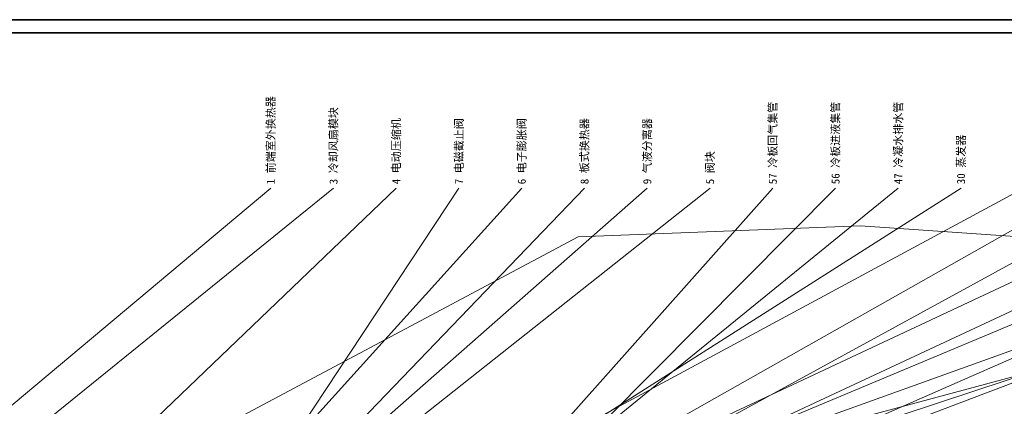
# Model space of a CAD drawing. Header units: millimetres. Extents: x 0 to 1340, y 0 to 800.
# Tile 84 of 100: x 216 to 593, y 652 to 800. Entities that reach past the tile are written whole.
import ezdxf
from ezdxf.enums import TextEntityAlignment as Align

# ---------------------------------------------------------------- set-up
doc = ezdxf.new("R2010")
doc.units = ezdxf.units.MM
for name, color, linetype, lineweight, true_color in [('CONTEXT', 7, 'Continuous', 18, 0xa5a5a5), ('FRAME', 7, 'Continuous', 35, 0x3c3c3c), ('TEXT', 7, 'Continuous', 18, 0x141414), ('THIN', 7, 'Continuous', 13, 0x6e6e6e)]:
    doc.layers.add(name, color=color, linetype=linetype, lineweight=lineweight, true_color=true_color)
doc.styles.add('ZH', font='simsun.ttc')

msp = doc.modelspace()

# ---------------------------------------------------------------- linework, layer by layer
at = {"layer": 'CONTEXT'}
msp.add_lwpolyline([(60, 503.33), (60, 563.33), (71.67, 586.67), (280, 636.67), (430, 716.67), (538.33, 720.83), (671.67, 711.67), (805, 661.67), (901.67, 646.67), (901.67, 520), (805, 500), (121.67, 500)], close=True, dxfattribs=at)
at = {"layer": 'FRAME'}
for points in [[(0, 0), (1340, 0), (1340, 800), (0, 800)], [(5, 5), (1335, 5), (1335, 795), (5, 795)]]:
    msp.add_lwpolyline(points, close=True, dxfattribs=at)
at = {"layer": 'THIN'}
for points in [[(312.04, 735.33), (92.92, 551.67)], [(336.11, 735.33), (109.33, 551.67)], [(360.19, 735.33), (155, 538.83)], [(384.26, 735.33), (273.25, 567.17)], [(408.33, 735.33), (273.58, 586.04)], [(432.41, 735.33), (280, 576.67)], [(456.48, 735.33), (280, 580)], [(480.56, 735.33), (280.5, 576.83)], [(504.63, 735.33), (300.72, 506)], [(528.7, 735.33), (301.25, 506)], [(552.78, 735.33), (312.67, 539.92)], [(576.85, 735.33), (319.67, 571.67)], [(600.93, 735.33), (330.17, 589.17)], [(625, 735.33), (335.7, 571.67)], [(649.07, 735.33), (336.48, 564.42)], [(673.15, 735.33), (337.23, 577.78)], [(697.22, 735.33), (338.33, 567.71)], [(721.3, 735.33), (338.67, 575)], [(745.37, 735.33), (338.67, 556.83)], [(769.44, 735.33), (340.42, 581)], [(793.52, 735.33), (341.58, 563.75)], [(817.59, 735.33), (344.83, 579.17)], [(865.74, 735.33), (347.06, 595.74)]]:
    msp.add_lwpolyline(points, dxfattribs=at)

# ---------------------------------------------------------------- texts
at = {"layer": 'TEXT', "style": 'ZH'}
for s, p in [('1 前端室外换热器', (312.04, 736.83)), ('57 冷板回气集管', (504.63, 736.83)), ('56 冷板进液集管', (528.7, 736.83)), ('47 冷凝水排水管', (552.78, 736.83)), ('3 冷却风扇模块', (336.11, 736.83)), ('4 电动压缩机', (360.19, 736.83)), ('7 电磁截止阀', (384.26, 736.83)), ('6 电子膨胀阀', (408.33, 736.83)), ('8 板式换热器', (432.41, 736.83)), ('9 气液分离器', (456.48, 736.83)), ('30 蒸发器', (576.85, 736.83)), ('5 阀块', (480.56, 736.83))]:
    msp.add_text(s, height=3.1, rotation=90, dxfattribs=at).set_placement(p, align=Align.MIDDLE_LEFT)

doc.saveas('drawing.dxf')
